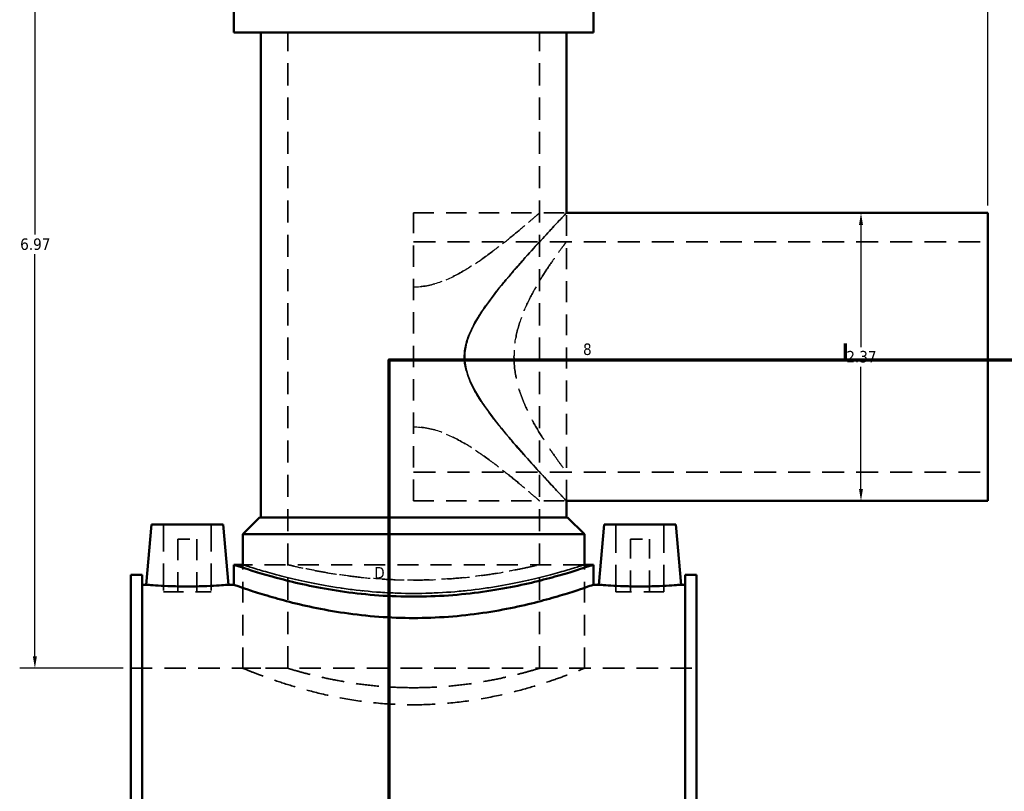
# Model space of a CAD drawing. Header units: inches. Extents: x -2.5 to 50.1, y -2.1 to 49.4.
# Tile 3 of 10: x -2.5 to 5.6, y 17.5 to 23.8. Entities that reach past the tile are written whole.
import ezdxf

# ---------------------------------------------------------------- set-up
doc = ezdxf.new("R2010")
doc.units = ezdxf.units.IN
doc.header["$MEASUREMENT"] = 0
doc.linetypes.add('DASHED', pattern=[0.2067, 0.1654, -0.0413])
for name, color, linetype, lineweight in [('Border (ANSI)', 7, 'Continuous', 70), ('Dimension (ANSI)', 7, 'Continuous', 25), ('Hidden (ANSI)', 7, 'DASHED', 35), ('Hidden Narrow (ANSI)', 7, 'DASHED', 25), ('Visible (ANSI)', 7, 'Continuous', 50), ('Visible Narrow (ANSI)', 7, 'Continuous', 35)]:
    doc.layers.add(name, color=color, linetype=linetype, lineweight=lineweight)
doc.styles.add('Note Text (ANSI)', font='tahoma.ttf')
doc.dimstyles.new('Default (ANSI)', dxfattribs={"dimtxt": 0.094488, "dimasz": 0.098425, "dimexe": 0.125, "dimexo": 0.0625, "dimgap": 0.031496, "dimtad": 0, "dimtih": 1, "dimtoh": 1, "dimrnd": 1e-08, "dimzin": 4, "dimdsep": 46, "dimtxsty": 'Note Text (ANSI)', "dimcen": 0.09, "dimdle": 0.393701, "dimclrd": 256, "dimclre": 256, "dimclrt": 5, "dimadec": 0, "dimazin": 1, "dimtfac": 1, "dimtofl": 0, "dimtmove": 0, "dimatfit": 3, "dimfxl": 1, "dimtolj": 1, "dimtzin": 4, "dimlwd": -1, "dimlwe": -1, "dimarcsym": 0})

# ---------------------------------------------------------------- blocks, each defined once
blk = doc.blocks.new('Borders Default Border')
at = {"layer": 'Border (ANSI)'}
blk.add_line((4.25, 21), (4.25, 21.1345), dxfattribs=at)
at = {"layer": 'Border (ANSI)', "flags": 128}
blk.add_lwpolyline([(0.5, 1), (0.5, 21), (33.5, 21), (33.5, 1), (0.5, 1)], dxfattribs=at)
at = {"layer": 'Border (ANSI)', "color": 5, "true_color": 0x0000ff, "char_height": 0.0945, "attachment_point": 7, "style": 'Note Text (ANSI)'}
for s, insert in [('8', (2.0942, 21.0379)), ('D', (0.3781, 19.2028))]:
    blk.add_mtext(s, dxfattribs=dict(at, insert=insert))
blk = doc.blocks.new('*D8')
at = {"layer": 'Defpoints', "color": 0, "transparency": 16777216}
for p in [(5.4218, 25.9106), (0.7018, 25.4342), (5.4218, 22.2073)]:
    blk.add_point(p, dxfattribs=at)
at = {"layer": 'Dimension (ANSI)', "transparency": 16777216}
for p, q in [((0.7018, 25.4967), (0.7018, 26.0356)), ((5.4218, 22.2698), (5.4218, 26.0356)), ((0.8003, 25.9106), (2.9084, 25.9106)), ((5.3234, 25.9106), (3.2153, 25.9106))]:
    blk.add_line(p, q, dxfattribs=at)
for points in [[(0.8003, 25.927), (0.8003, 25.8942), (0.7018, 25.9106)], [(5.3234, 25.927), (5.3234, 25.8942), (5.4218, 25.9106)]]:
    blk.add_solid(points, dxfattribs=at)
at = {"layer": 'Dimension (ANSI)', "color": 5, "transparency": 16777216, "insert": (2.9399, 25.9588), "char_height": 0.09449, "attachment_point": 1, "style": 'Note Text (ANSI)'}
blk.add_mtext('\\A1;4.72', dxfattribs=at)
blk = doc.blocks.new('*D9')
at = {"layer": 'Defpoints', "color": 0, "transparency": 16777216}
for p in [(4.3785, 22.2073), (4.3785, 19.8412), (4.3785, 19.8412)]:
    blk.add_point(p, dxfattribs=at)
at = {"layer": 'Dimension (ANSI)', "transparency": 16777216}
for p, q in [((4.3785, 22.1089), (4.3785, 21.1049)), ((4.3785, 19.9396), (4.3785, 20.9435))]:
    blk.add_line(p, q, dxfattribs=at)
for points in [[(4.3621, 22.1089), (4.3949, 22.1089), (4.3785, 22.2073)], [(4.3621, 19.9396), (4.3949, 19.9396), (4.3785, 19.8412)]]:
    blk.add_solid(points, dxfattribs=at)
at = {"layer": 'Dimension (ANSI)', "color": 5, "transparency": 16777216, "insert": (4.2582, 21.0734), "char_height": 0.09449, "attachment_point": 1, "style": 'Note Text (ANSI)'}
blk.add_mtext('\\A1;2.37', dxfattribs=at)
blk = doc.blocks.new('*D10')
at = {"layer": 'Defpoints', "color": 0, "transparency": 16777216}
for p in [(-2.4106, 25.4342), (0.1777, 25.4342), (-1.6232, 18.4642)]:
    blk.add_point(p, dxfattribs=at)
at = {"layer": 'Dimension (ANSI)', "transparency": 16777216}
for p, q in [((0.1152, 25.4342), (-2.5356, 25.4342)), ((-2.4106, 25.3358), (-2.4106, 22.0299)), ((-2.4106, 18.5627), (-2.4106, 21.8686)), ((-1.6857, 18.4642), (-2.5356, 18.4642))]:
    blk.add_line(p, q, dxfattribs=at)
for points in [[(-2.427, 25.3358), (-2.3942, 25.3358), (-2.4106, 25.4342)], [(-2.427, 18.5627), (-2.3942, 18.5627), (-2.4106, 18.4642)]]:
    blk.add_solid(points, dxfattribs=at)
at = {"layer": 'Dimension (ANSI)', "color": 5, "transparency": 16777216, "insert": (-2.5316, 21.9984), "char_height": 0.09449, "attachment_point": 1, "style": 'Note Text (ANSI)'}
blk.add_mtext('\\A1;6.97', dxfattribs=at)

msp = doc.modelspace()

# ---------------------------------------------------------------- linework, layer by layer
at = {"layer": 'Hidden (ANSI)', "ltscale": 1.099577}
for p, q in [((-0.3321, 18.4642), (-0.3321, 23.6917)), ((1.7358, 18.4642), (1.7358, 23.6917))]:
    msp.add_line(p, q, dxfattribs=at)
at = {"layer": 'Hidden (ANSI)', "ltscale": 1.057721}
msp.add_line((0.7018, 19.8412), (0.7018, 22.2073), dxfattribs=at)
at = {"layer": 'Hidden (ANSI)', "ltscale": 1.012342}
for p, q in [((0.7018, 22.2073), (1.9573, 22.2073)), ((0.7018, 19.8412), (1.9573, 19.8412))]:
    msp.add_line(p, q, dxfattribs=at)
at = {"layer": 'Hidden (ANSI)', "ltscale": 1.040657}
msp.add_line((1.9573, 19.8412), (1.9573, 22.2073), dxfattribs=at)
at = {"layer": 'Hidden (ANSI)', "ltscale": 1.087382}
for p, q in [((0.7018, 21.9707), (5.4218, 21.9707)), ((0.7018, 20.0778), (5.4218, 20.0778))]:
    msp.add_line(p, q, dxfattribs=at)
at = {"layer": 'Hidden (ANSI)', "ltscale": 1.333288}
for p, q in [((-1.355, 19.6453), (-1.355, 19.0942)), ((-0.9613, 19.6453), (-0.9613, 19.0942)), ((2.365, 19.0942), (2.365, 19.6453)), ((2.7587, 19.0942), (2.7587, 19.6453))]:
    msp.add_line(p, q, dxfattribs=at)
at = {"layer": 'Hidden (ANSI)', "ltscale": 0.471064}
for p, q in [((-1.2369, 19.5272), (-1.0794, 19.5272)), ((2.4831, 19.5272), (2.6406, 19.5272))]:
    msp.add_line(p, q, dxfattribs=at)
at = {"layer": 'Hidden (ANSI)', "ltscale": 1.047583}
for p, q in [((-1.2369, 19.5272), (-1.2369, 19.0942)), ((-1.0794, 19.5272), (-1.0794, 19.0942)), ((2.4831, 19.0942), (2.4831, 19.5272)), ((2.6406, 19.0942), (2.6406, 19.5272))]:
    msp.add_line(p, q, dxfattribs=at)
at = {"layer": 'Hidden (ANSI)', "ltscale": 1.044407}
msp.add_line((2.105, 19.3161), (-0.7014, 19.3161), dxfattribs=at)
at = {"layer": 'Hidden (ANSI)', "ltscale": 1.030346}
for p, q in [((-0.7014, 18.4642), (-0.7014, 19.3161)), ((2.105, 18.4642), (2.105, 19.3161))]:
    msp.add_line(p, q, dxfattribs=at)
at = {"layer": 'Hidden (ANSI)', "ltscale": 0.997297}
for p, q in [((-1.355, 19.0942), (-0.9613, 19.0942)), ((2.7587, 19.0942), (2.365, 19.0942))]:
    msp.add_line(p, q, dxfattribs=at)
at = {"layer": 'Hidden (ANSI)', "ltscale": 1.071256}
msp.add_line((-1.6232, 18.4642), (3.0268, 18.4642), dxfattribs=at)
at = {"layer": 'Hidden (ANSI)', "ltscale": 0.893243}
for p, q in [((-0.7014, 18.4642), (-0.3321, 18.4642)), ((1.7358, 18.4642), (2.105, 18.4642))]:
    msp.add_line(p, q, dxfattribs=at)
at = {"layer": 'Hidden (ANSI)', "ltscale": 1.078405}
for points, knots in [([(-0.7014, 18.4642), (-0.7014, 18.4642), (-0.6927, 18.4607), (-0.6567, 18.4462), (-0.6293, 18.4353), (-0.5574, 18.4078), (-0.5128, 18.3913), (-0.4101, 18.3555), (-0.3521, 18.3364), (-0.2286, 18.2992), (-0.1589, 18.2797), (-0.0067, 18.2428), (0.0757, 18.2253), (0.2482, 18.1961), (0.3384, 18.1842), (0.5206, 18.1685), (0.6125, 18.1646), (0.7018, 18.1646)], [16.320344, 16.320344, 16.320344, 16.320344, 16.999982, 16.999982, 17.679619, 17.679619, 18.359256, 18.359256, 19.038894, 19.038894, 19.719285, 19.719285, 20.399676, 20.399676, 21.080068, 21.080068, 21.760459, 21.760459, 21.760459, 21.760459]), ([(0.7018, 18.1646), (0.7911, 18.1646), (0.8831, 18.1685), (1.0652, 18.1842), (1.1555, 18.1961), (1.3279, 18.2253), (1.4104, 18.2428), (1.5625, 18.2797), (1.6323, 18.2992), (1.7557, 18.3364), (1.8138, 18.3555), (1.9165, 18.3913), (1.9611, 18.4078), (2.033, 18.4353), (2.0604, 18.4462), (2.0964, 18.4607), (2.105, 18.4642), (2.105, 18.4642)], [0, 0, 0, 0, 0.680391, 0.680391, 1.360783, 1.360783, 2.041174, 2.041174, 2.721566, 2.721566, 3.401203, 3.401203, 4.08084, 4.08084, 4.760478, 4.760478, 5.440115, 5.440115, 5.440115, 5.440115])]:
    msp.add_open_spline(points, degree=3, knots=knots, dxfattribs=at)
at = {"layer": 'Hidden (ANSI)', "ltscale": 1.129104}
for points, knots in [([(0.7018, 18.3049), (0.6365, 18.3049), (0.569, 18.3069), (0.4351, 18.3151), (0.3687, 18.3212), (0.2414, 18.3365), (0.1805, 18.3457), (0.068, 18.3652), (0.0164, 18.3756), (-0.0749, 18.3955), (-0.1179, 18.4057), (-0.1936, 18.4249), (-0.2265, 18.4338), (-0.2794, 18.4486), (-0.2995, 18.4545), (-0.3258, 18.4623), (-0.3321, 18.4642), (-0.3321, 18.4642)], [0, 0, 0, 0, 0.498058, 0.498058, 0.996116, 0.996116, 1.494174, 1.494174, 1.992232, 1.992232, 2.49014, 2.49014, 2.988047, 2.988047, 3.485955, 3.485955, 3.983862, 3.983862, 3.983862, 3.983862]), ([(1.7358, 18.4642), (1.7358, 18.4642), (1.7295, 18.4623), (1.7031, 18.4545), (1.6831, 18.4486), (1.6302, 18.4338), (1.5973, 18.4249), (1.5215, 18.4057), (1.4786, 18.3955), (1.3873, 18.3756), (1.3356, 18.3652), (1.2231, 18.3457), (1.1622, 18.3365), (1.035, 18.3212), (0.9686, 18.3151), (0.8346, 18.3069), (0.7672, 18.3049), (0.7018, 18.3049)], [11.951587, 11.951587, 11.951587, 11.951587, 12.449494, 12.449494, 12.947402, 12.947402, 13.44531, 13.44531, 13.943217, 13.943217, 14.441275, 14.441275, 14.939333, 14.939333, 15.437391, 15.437391, 15.935449, 15.935449, 15.935449, 15.935449])]:
    msp.add_open_spline(points, degree=3, knots=knots, dxfattribs=at)
at = {"layer": 'Hidden Narrow (ANSI)', "ltscale": 1.062256}
for points, knots in [([(0.7018, 21.5992), (0.7754, 21.5992), (0.8458, 21.6136), (0.9808, 21.6602), (1.0454, 21.6922), (1.1688, 21.7632), (1.2274, 21.8023), (1.3368, 21.88), (1.3875, 21.9186), (1.4758, 21.9881), (1.5171, 22.0217), (1.5916, 22.0834), (1.6247, 22.1115), (1.6791, 22.158), (1.7003, 22.1764), (1.7287, 22.2011), (1.7358, 22.2073), (1.7358, 22.2073), (1.7287, 22.2011), (1.7003, 22.1764), (1.6791, 22.158), (1.6247, 22.1115), (1.5916, 22.0834), (1.5171, 22.0217), (1.4758, 21.9881), (1.3875, 21.9186), (1.3368, 21.88), (1.2274, 21.8023), (1.1688, 21.7632), (1.0454, 21.6922), (0.9808, 21.6602), (0.8458, 21.6136), (0.7754, 21.5992), (0.7018, 21.5992)], [-8.71267, -8.71267, -8.71267, -8.71267, -8.152122, -8.152122, -7.591573, -7.591573, -7.031025, -7.031025, -6.470476, -6.470476, -5.941941, -5.941941, -5.413406, -5.413406, -4.88487, -4.88487, -4.356335, -4.356335, -3.8278, -3.8278, -3.299265, -3.299265, -2.770729, -2.770729, -2.242194, -2.242194, -1.681646, -1.681646, -1.121097, -1.121097, -0.560549, -0.560549, 0, 0, 0, 0]), ([(0.7018, 20.4492), (0.7754, 20.4492), (0.8458, 20.4349), (0.9808, 20.3883), (1.0454, 20.3563), (1.1688, 20.2852), (1.2274, 20.2462), (1.3368, 20.1685), (1.3875, 20.1298), (1.4758, 20.0604), (1.5171, 20.0268), (1.5916, 19.9651), (1.6247, 19.937), (1.6791, 19.8905), (1.7003, 19.872), (1.7287, 19.8474), (1.7358, 19.8412), (1.7358, 19.8412), (1.7287, 19.8474), (1.7003, 19.872), (1.6791, 19.8905), (1.6247, 19.937), (1.5916, 19.9651), (1.5171, 20.0268), (1.4758, 20.0604), (1.3875, 20.1298), (1.3368, 20.1685), (1.2274, 20.2462), (1.1688, 20.2852), (1.0454, 20.3563), (0.9808, 20.3883), (0.8458, 20.4349), (0.7754, 20.4492), (0.7018, 20.4492)], [0, 0, 0, 0, 0.560549, 0.560549, 1.121097, 1.121097, 1.681646, 1.681646, 2.242194, 2.242194, 2.770729, 2.770729, 3.299265, 3.299265, 3.8278, 3.8278, 4.356335, 4.356335, 4.88487, 4.88487, 5.413406, 5.413406, 5.941941, 5.941941, 6.470476, 6.470476, 7.031025, 7.031025, 7.591573, 7.591573, 8.152122, 8.152122, 8.71267, 8.71267, 8.71267, 8.71267])]:
    msp.add_open_spline(points, degree=3, knots=knots, dxfattribs=at)
at = {"layer": 'Hidden Narrow (ANSI)', "ltscale": 1.11371}
for points, knots in [([(1.9573, 22.2073), (1.9573, 22.2073), (1.9495, 22.199), (1.9184, 22.1659), (1.8953, 22.1413), (1.8368, 22.0786), (1.8015, 22.0405), (1.7236, 21.9557), (1.681, 21.9089), (1.5898, 21.8068), (1.5373, 21.7471), (1.4304, 21.6203), (1.3758, 21.5532), (1.2732, 21.4141), (1.2253, 21.3429), (1.1689, 21.2305), (1.1527, 21.192), (1.1294, 21.1115), (1.1221, 21.0694), (1.1221, 21.0242)], [15.624257, 15.624257, 15.624257, 15.624257, 16.237544, 16.237544, 16.85083, 16.85083, 17.464116, 17.464116, 18.077403, 18.077403, 18.766138, 18.766138, 19.454873, 19.454873, 20.143608, 20.143608, 20.487976, 20.487976, 20.832343, 20.832343, 20.832343, 20.832343]), ([(1.1221, 21.0242), (1.1221, 20.979), (1.1294, 20.9369), (1.1527, 20.8564), (1.1689, 20.818), (1.2253, 20.7055), (1.2732, 20.6344), (1.3758, 20.4953), (1.4304, 20.4282), (1.5373, 20.3013), (1.5898, 20.2417), (1.681, 20.1396), (1.7236, 20.0928), (1.8015, 20.0079), (1.8368, 19.9699), (1.8953, 19.9072), (1.9184, 19.8825), (1.9495, 19.8495), (1.9573, 19.8412), (1.9573, 19.8412)], [0, 0, 0, 0, 0.344368, 0.344368, 0.688735, 0.688735, 1.37747, 1.37747, 2.066205, 2.066205, 2.75494, 2.75494, 3.368227, 3.368227, 3.981513, 3.981513, 4.594799, 4.594799, 5.208086, 5.208086, 5.208086, 5.208086])]:
    msp.add_open_spline(points, degree=3, knots=knots, dxfattribs=at)
at = {"layer": 'Hidden Narrow (ANSI)', "ltscale": 1.0905}
msp.add_open_spline([(1.1181, 21.0242), (1.1181, 20.9544), (1.1356, 20.8904), (1.1873, 20.7683), (1.2215, 20.7103), (1.2959, 20.5984), (1.336, 20.5448), (1.4151, 20.4442), (1.454, 20.3973), (1.5229, 20.3162), (1.5556, 20.2786), (1.6156, 20.2106), (1.6429, 20.1802), (1.6879, 20.1302), (1.7058, 20.1106), (1.7297, 20.0844), (1.7358, 20.0778), (1.7358, 20.0778), (1.7297, 20.0844), (1.7058, 20.1106), (1.6879, 20.1302), (1.6429, 20.1802), (1.6156, 20.2106), (1.5556, 20.2786), (1.5229, 20.3162), (1.454, 20.3973), (1.4151, 20.4442), (1.336, 20.5448), (1.2959, 20.5984), (1.2215, 20.7103), (1.1873, 20.7683), (1.1356, 20.8904), (1.1181, 20.9544), (1.1181, 21.0941), (1.1356, 21.1581), (1.1873, 21.2801), (1.2215, 21.3382), (1.2959, 21.4501), (1.336, 21.5037), (1.4151, 21.6042), (1.454, 21.6511), (1.5229, 21.7323), (1.5556, 21.7699), (1.6156, 21.8379), (1.6429, 21.8683), (1.6879, 21.9183), (1.7058, 21.9379), (1.7297, 21.9641), (1.7358, 21.9707), (1.7358, 21.9707), (1.7297, 21.9641), (1.7058, 21.9379), (1.6879, 21.9183), (1.6429, 21.8683), (1.6156, 21.8379), (1.5556, 21.7699), (1.5229, 21.7323), (1.454, 21.6511), (1.4151, 21.6042), (1.336, 21.5037), (1.2959, 21.4501), (1.2215, 21.3382), (1.1873, 21.2801), (1.1356, 21.1581), (1.1181, 21.0941), (1.1181, 21.0242)], degree=3, knots=[0, 0, 0, 0, 0.532085, 0.532085, 1.064169, 1.064169, 1.596254, 1.596254, 2.128339, 2.128339, 2.616134, 2.616134, 3.10393, 3.10393, 3.591725, 3.591725, 4.079521, 4.079521, 4.567316, 4.567316, 5.055112, 5.055112, 5.542907, 5.542907, 6.030703, 6.030703, 6.562788, 6.562788, 7.094872, 7.094872, 7.626957, 7.626957, 8.159042, 8.159042, 8.691126, 8.691126, 9.223211, 9.223211, 9.755296, 9.755296, 10.287381, 10.287381, 10.775176, 10.775176, 11.262972, 11.262972, 11.750767, 11.750767, 12.238563, 12.238563, 12.726358, 12.726358, 13.214154, 13.214154, 13.701949, 13.701949, 14.189745, 14.189745, 14.721829, 14.721829, 15.253914, 15.253914, 15.785999, 15.785999, 16.318083, 16.318083, 16.318083, 16.318083], dxfattribs=at)
at = {"layer": 'Hidden Narrow (ANSI)', "ltscale": 1.078748}
msp.add_open_spline([(1.5268, 21.0242), (1.5268, 21.0879), (1.5344, 21.1517), (1.5622, 21.2759), (1.5823, 21.3364), (1.6292, 21.4512), (1.656, 21.5056), (1.7105, 21.6062), (1.7382, 21.6524), (1.7894, 21.7337), (1.815, 21.772), (1.8621, 21.8406), (1.8837, 21.8708), (1.9195, 21.9201), (1.9337, 21.9391), (1.9526, 21.9644), (1.9573, 21.9707), (1.9573, 21.9707), (1.9526, 21.9644), (1.9337, 21.9391), (1.9195, 21.9201), (1.8837, 21.8708), (1.8621, 21.8406), (1.815, 21.772), (1.7894, 21.7337), (1.7382, 21.6524), (1.7105, 21.6062), (1.656, 21.5056), (1.6292, 21.4512), (1.5823, 21.3364), (1.5622, 21.2759), (1.5344, 21.1517), (1.5268, 21.0879), (1.5268, 20.9606), (1.5344, 20.8968), (1.5622, 20.7725), (1.5823, 20.7121), (1.6292, 20.5973), (1.656, 20.5429), (1.7105, 20.4423), (1.7382, 20.3961), (1.7894, 20.3148), (1.815, 20.2764), (1.8621, 20.2079), (1.8837, 20.1777), (1.9195, 20.1284), (1.9337, 20.1093), (1.9526, 20.084), (1.9573, 20.0778), (1.9573, 20.0778), (1.9526, 20.084), (1.9337, 20.1093), (1.9195, 20.1284), (1.8837, 20.1777), (1.8621, 20.2079), (1.815, 20.2764), (1.7894, 20.3148), (1.7382, 20.3961), (1.7105, 20.4423), (1.656, 20.5429), (1.6292, 20.5973), (1.5823, 20.7121), (1.5622, 20.7725), (1.5344, 20.8968), (1.5268, 20.9606), (1.5268, 21.0242)], degree=3, knots=[0, 0, 0, 0, 0.484859, 0.484859, 0.969718, 0.969718, 1.454577, 1.454577, 1.939436, 1.939436, 2.413788, 2.413788, 2.88814, 2.88814, 3.362491, 3.362491, 3.836843, 3.836843, 4.311195, 4.311195, 4.785547, 4.785547, 5.259899, 5.259899, 5.734251, 5.734251, 6.21911, 6.21911, 6.703969, 6.703969, 7.188828, 7.188828, 7.673687, 7.673687, 8.158546, 8.158546, 8.643405, 8.643405, 9.128263, 9.128263, 9.613122, 9.613122, 10.087474, 10.087474, 10.561826, 10.561826, 11.036178, 11.036178, 11.51053, 11.51053, 11.984882, 11.984882, 12.459234, 12.459234, 12.933586, 12.933586, 13.407938, 13.407938, 13.892796, 13.892796, 14.377655, 14.377655, 14.862514, 14.862514, 15.347373, 15.347373, 15.347373, 15.347373], dxfattribs=at)
at = {"layer": 'Hidden Narrow (ANSI)', "ltscale": 1.073859}
for points, knots in [([(-0.7014, 19.3161), (-0.7014, 19.3161), (-0.6928, 19.3133), (-0.657, 19.3018), (-0.6297, 19.2931), (-0.5579, 19.2712), (-0.5133, 19.258), (-0.4105, 19.2296), (-0.3523, 19.2144), (-0.2285, 19.185), (-0.1585, 19.1696), (-0.0059, 19.1406), (0.0767, 19.127), (0.2493, 19.1043), (0.3395, 19.0951), (0.5214, 19.083), (0.613, 19.08), (0.7018, 19.08)], [16.24106, 16.24106, 16.24106, 16.24106, 16.917625, 16.917625, 17.594191, 17.594191, 18.270756, 18.270756, 18.947322, 18.947322, 19.624178, 19.624178, 20.301034, 20.301034, 20.97789, 20.97789, 21.654747, 21.654747, 21.654747, 21.654747]), ([(0.7018, 19.08), (0.7907, 19.08), (0.8823, 19.083), (1.0641, 19.0951), (1.1543, 19.1043), (1.327, 19.127), (1.4095, 19.1406), (1.5621, 19.1696), (1.6321, 19.185), (1.756, 19.2144), (1.8142, 19.2296), (1.917, 19.258), (1.9616, 19.2712), (2.0334, 19.2931), (2.0606, 19.3018), (2.0965, 19.3133), (2.105, 19.3161), (2.105, 19.3161)], [0, 0, 0, 0, 0.676856, 0.676856, 1.353712, 1.353712, 2.030569, 2.030569, 2.707425, 2.707425, 3.38399, 3.38399, 4.060556, 4.060556, 4.737121, 4.737121, 5.413687, 5.413687, 5.413687, 5.413687])]:
    msp.add_open_spline(points, degree=3, knots=knots, dxfattribs=at)
at = {"layer": 'Hidden Narrow (ANSI)', "ltscale": 1.087814}
msp.add_open_spline([(0.7018, 19.1896), (0.6366, 19.1896), (0.5693, 19.1911), (0.4355, 19.1975), (0.3691, 19.2024), (0.2418, 19.2144), (0.1808, 19.2217), (0.0682, 19.2372), (0.0165, 19.2454), (-0.075, 19.2612), (-0.118, 19.2694), (-0.1938, 19.2847), (-0.2267, 19.2918), (-0.2795, 19.3037), (-0.2996, 19.3084), (-0.3259, 19.3146), (-0.3321, 19.3161), (-0.3321, 19.3161), (-0.3259, 19.3146), (-0.2996, 19.3084), (-0.2795, 19.3037), (-0.2267, 19.2918), (-0.1938, 19.2847), (-0.118, 19.2694), (-0.075, 19.2612), (0.0165, 19.2454), (0.0682, 19.2372), (0.1808, 19.2217), (0.2418, 19.2144), (0.3691, 19.2024), (0.4355, 19.1975), (0.5693, 19.1911), (0.6366, 19.1896), (0.767, 19.1896), (0.8344, 19.1911), (0.9681, 19.1975), (1.0346, 19.2024), (1.1619, 19.2144), (1.2228, 19.2217), (1.3355, 19.2372), (1.3872, 19.2454), (1.4787, 19.2612), (1.5217, 19.2694), (1.5975, 19.2847), (1.6304, 19.2918), (1.6832, 19.3037), (1.7032, 19.3084), (1.7295, 19.3146), (1.7358, 19.3161), (1.7358, 19.3161), (1.7295, 19.3146), (1.7032, 19.3084), (1.6832, 19.3037), (1.6304, 19.2918), (1.5975, 19.2847), (1.5217, 19.2694), (1.4787, 19.2612), (1.3872, 19.2454), (1.3355, 19.2372), (1.2228, 19.2217), (1.1619, 19.2144), (1.0346, 19.2024), (0.9681, 19.1975), (0.8344, 19.1911), (0.767, 19.1896), (0.7018, 19.1896)], degree=3, knots=[0, 0, 0, 0, 0.496778, 0.496778, 0.993556, 0.993556, 1.490334, 1.490334, 1.987111, 1.987111, 2.483829, 2.483829, 2.980547, 2.980547, 3.477265, 3.477265, 3.973983, 3.973983, 4.470701, 4.470701, 4.967419, 4.967419, 5.464137, 5.464137, 5.960855, 5.960855, 6.457633, 6.457633, 6.954411, 6.954411, 7.451189, 7.451189, 7.947966, 7.947966, 8.444744, 8.444744, 8.941522, 8.941522, 9.4383, 9.4383, 9.935078, 9.935078, 10.431796, 10.431796, 10.928514, 10.928514, 11.425232, 11.425232, 11.92195, 11.92195, 12.418668, 12.418668, 12.915385, 12.915385, 13.412103, 13.412103, 13.908821, 13.908821, 14.405599, 14.405599, 14.902377, 14.902377, 15.399155, 15.399155, 15.895933, 15.895933, 15.895933, 15.895933], dxfattribs=at)
at = {"layer": 'Visible (ANSI)'}
for p, q in [((-0.7752, 23.6917), (-0.7752, 23.9008)), ((2.1789, 23.6917), (2.1789, 23.9008)), ((2.1789, 23.6917), (-0.7752, 23.6917)), ((-0.5537, 19.7035), (-0.5537, 23.6917)), ((1.9573, 22.2073), (1.9573, 23.6917)), ((1.9573, 22.2073), (5.4218, 22.2073)), ((5.4218, 19.8412), (5.4218, 22.2073)), ((1.9573, 19.7035), (1.9573, 19.8412)), ((1.9573, 19.8412), (5.4218, 19.8412)), ((-0.564, 19.7035), (-0.7014, 19.5661)), ((-0.564, 19.7035), (1.9676, 19.7035)), ((1.9676, 19.7035), (2.105, 19.5661)), ((-1.4534, 19.6453), (-1.4967, 19.1512)), ((-1.4534, 19.6453), (-0.8629, 19.6453)), ((-0.8629, 19.6453), (-0.8197, 19.1512)), ((2.2666, 19.6453), (2.2233, 19.1512)), ((2.8571, 19.6453), (2.2666, 19.6453)), ((2.8571, 19.6453), (2.9003, 19.1512)), ((2.105, 19.5661), (-0.7014, 19.5661)), ((-0.7014, 19.3161), (-0.7014, 19.5661)), ((2.105, 19.3161), (2.105, 19.5661)), ((-0.7752, 19.3161), (-0.7752, 19.1512)), ((-0.7014, 19.3161), (-0.7752, 19.3161)), ((2.1789, 19.3161), (2.105, 19.3161)), ((2.1789, 19.3161), (2.1789, 19.1512)), ((-1.6232, 15.888), (-1.6232, 19.2337)), ((-1.5302, 19.2337), (-1.6232, 19.2337)), ((-1.5302, 19.2337), (-1.5302, 15.888)), ((2.9338, 19.2337), (2.9338, 15.888)), ((3.0268, 19.2337), (2.9338, 19.2337)), ((3.0268, 15.888), (3.0268, 19.2337)), ((-1.5302, 19.1512), (-1.4967, 19.1512)), ((-0.8197, 19.1512), (-0.7752, 19.1512)), ((2.1789, 19.1512), (2.2233, 19.1512)), ((2.9003, 19.1512), (2.9338, 19.1512))]:
    msp.add_line(p, q, dxfattribs=at)
for points, knots in [([(0.7018, 19.0536), (0.6082, 19.0536), (0.5117, 19.057), (0.3203, 19.0705), (0.2253, 19.0807), (0.0436, 19.1061), (-0.0433, 19.1213), (-0.2038, 19.1535), (-0.2775, 19.1706), (-0.4077, 19.2033), (-0.469, 19.2202), (-0.5772, 19.2517), (-0.6241, 19.2663), (-0.6997, 19.2905), (-0.7284, 19.3002), (-0.7662, 19.313), (-0.7752, 19.3161), (-0.7752, 19.3161)], [0, 0, 0, 0, 0.713173, 0.713173, 1.426347, 1.426347, 2.13952, 2.13952, 2.852694, 2.852694, 3.565486, 3.565486, 4.278279, 4.278279, 4.991072, 4.991072, 5.703865, 5.703865, 5.703865, 5.703865]), ([(2.1789, 19.3161), (2.1789, 19.3161), (2.1699, 19.313), (2.1321, 19.3002), (2.1034, 19.2905), (2.0278, 19.2663), (1.9808, 19.2517), (1.8726, 19.2202), (1.8114, 19.2033), (1.6811, 19.1706), (1.6075, 19.1535), (1.447, 19.1213), (1.3601, 19.1061), (1.1784, 19.0807), (1.0834, 19.0705), (0.8919, 19.057), (0.7954, 19.0536), (0.7018, 19.0536)], [-5.703865, -5.703865, -5.703865, -5.703865, -4.991072, -4.991072, -4.278279, -4.278279, -3.565486, -3.565486, -2.852694, -2.852694, -2.13952, -2.13952, -1.426347, -1.426347, -0.713173, -0.713173, 0, 0, 0, 0]), ([(-0.8197, 19.1512), (-0.8197, 19.1512), (-0.8281, 19.1505), (-0.8626, 19.1479), (-0.8886, 19.146), (-0.9486, 19.1425), (-0.9866, 19.1406), (-1.0701, 19.138), (-1.1155, 19.1372), (-1.2008, 19.1372), (-1.2462, 19.138), (-1.3297, 19.1406), (-1.3678, 19.1425), (-1.4278, 19.146), (-1.4538, 19.1479), (-1.4882, 19.1505), (-1.4967, 19.1512), (-1.4967, 19.1512)], [1.29848, 1.29848, 1.29848, 1.29848, 1.622965, 1.622965, 1.947451, 1.947451, 2.272205, 2.272205, 2.59696, 2.59696, 2.921715, 2.921715, 3.24647, 3.24647, 3.570955, 3.570955, 3.89544, 3.89544, 3.89544, 3.89544]), ([(2.1789, 19.1512), (2.1789, 19.1512), (2.1699, 19.148), (2.1321, 19.1347), (2.1033, 19.1246), (2.0277, 19.0993), (1.9807, 19.0841), (1.8726, 19.0513), (1.8114, 19.0338), (1.6811, 18.9997), (1.6076, 18.9819), (1.4471, 18.9482), (1.3602, 18.9324), (1.1786, 18.9059), (1.0836, 18.8952), (0.8921, 18.881), (0.7955, 18.8775), (0.6082, 18.8775), (0.5116, 18.881), (0.3201, 18.8952), (0.2251, 18.9059), (0.0434, 18.9324), (-0.0434, 18.9482), (-0.2039, 18.9819), (-0.2775, 18.9997), (-0.4077, 19.0338), (-0.4689, 19.0513), (-0.5771, 19.0841), (-0.624, 19.0993), (-0.6997, 19.1246), (-0.7284, 19.1347), (-0.7662, 19.148), (-0.7752, 19.1512), (-0.7752, 19.1512)], [5.708308, 5.708308, 5.708308, 5.708308, 6.421622, 6.421622, 7.134935, 7.134935, 7.848249, 7.848249, 8.561562, 8.561562, 9.275326, 9.275326, 9.989089, 9.989089, 10.702853, 10.702853, 11.416616, 11.416616, 12.13038, 12.13038, 12.844143, 12.844143, 13.557907, 13.557907, 14.27167, 14.27167, 14.984984, 14.984984, 15.698297, 15.698297, 16.411611, 16.411611, 17.124924, 17.124924, 17.124924, 17.124924]), ([(2.9003, 19.1512), (2.9003, 19.1512), (2.8919, 19.1505), (2.8574, 19.1479), (2.8314, 19.146), (2.7714, 19.1425), (2.7334, 19.1406), (2.6499, 19.138), (2.6045, 19.1372), (2.5618, 19.1372), (2.5192, 19.1372), (2.4738, 19.138), (2.3903, 19.1406), (2.3522, 19.1425), (2.2922, 19.146), (2.2662, 19.1479), (2.2318, 19.1505), (2.2233, 19.1512), (2.2233, 19.1512)], [3.89544, 3.89544, 3.89544, 3.89544, 4.219925, 4.219925, 4.544411, 4.544411, 4.869165, 4.869165, 5.19392, 5.19392, 5.19392, 5.518675, 5.518675, 5.84343, 5.84343, 6.167915, 6.167915, 6.4924, 6.4924, 6.4924, 6.4924])]:
    msp.add_open_spline(points, degree=3, knots=knots, dxfattribs=at)
at = {"layer": 'Visible Narrow (ANSI)'}
for points, knots in [([(1.9573, 19.8412), (1.9573, 19.8412), (1.9495, 19.8495), (1.9184, 19.8825), (1.8953, 19.9072), (1.8368, 19.9699), (1.8015, 20.0079), (1.7236, 20.0928), (1.681, 20.1396), (1.5898, 20.2417), (1.5373, 20.3013), (1.4304, 20.4282), (1.3758, 20.4953), (1.2732, 20.6344), (1.2253, 20.7055), (1.1689, 20.818), (1.1527, 20.8564), (1.1294, 20.9369), (1.1221, 20.979), (1.1221, 21.0694), (1.1294, 21.1115), (1.1527, 21.192), (1.1689, 21.2305), (1.2253, 21.3429), (1.2732, 21.4141), (1.3758, 21.5532), (1.4304, 21.6203), (1.5373, 21.7471), (1.5898, 21.8068), (1.681, 21.9089), (1.7236, 21.9557), (1.8015, 22.0405), (1.8368, 22.0786), (1.8953, 22.1413), (1.9184, 22.1659), (1.9495, 22.199), (1.9573, 22.2073), (1.9573, 22.2073)], [5.208086, 5.208086, 5.208086, 5.208086, 5.821372, 5.821372, 6.434659, 6.434659, 7.047945, 7.047945, 7.661231, 7.661231, 8.349966, 8.349966, 9.038701, 9.038701, 9.727436, 9.727436, 10.071804, 10.071804, 10.416172, 10.416172, 10.760539, 10.760539, 11.104907, 11.104907, 11.793642, 11.793642, 12.482377, 12.482377, 13.171112, 13.171112, 13.784398, 13.784398, 14.397685, 14.397685, 15.010971, 15.010971, 15.624257, 15.624257, 15.624257, 15.624257]), ([(2.105, 19.3161), (2.105, 19.3161), (2.0965, 19.3133), (2.0606, 19.3018), (2.0334, 19.2931), (1.9616, 19.2712), (1.917, 19.258), (1.8142, 19.2296), (1.756, 19.2144), (1.6321, 19.185), (1.5621, 19.1696), (1.4095, 19.1406), (1.327, 19.127), (1.1543, 19.1043), (1.0641, 19.0951), (0.8823, 19.083), (0.7907, 19.08), (0.613, 19.08), (0.5214, 19.083), (0.3395, 19.0951), (0.2493, 19.1043), (0.0767, 19.127), (-0.0059, 19.1406), (-0.1585, 19.1696), (-0.2285, 19.185), (-0.3523, 19.2144), (-0.4105, 19.2296), (-0.5133, 19.258), (-0.5579, 19.2712), (-0.6297, 19.2931), (-0.657, 19.3018), (-0.6928, 19.3133), (-0.7014, 19.3161), (-0.7014, 19.3161)], [5.413687, 5.413687, 5.413687, 5.413687, 6.090252, 6.090252, 6.766818, 6.766818, 7.443383, 7.443383, 8.119949, 8.119949, 8.796805, 8.796805, 9.473661, 9.473661, 10.150517, 10.150517, 10.827373, 10.827373, 11.504229, 11.504229, 12.181086, 12.181086, 12.857942, 12.857942, 13.534798, 13.534798, 14.211364, 14.211364, 14.887929, 14.887929, 15.564494, 15.564494, 16.24106, 16.24106, 16.24106, 16.24106])]:
    msp.add_open_spline(points, degree=3, knots=knots, dxfattribs=at)

# ---------------------------------------------------------------- block references
msp.add_blockref('Borders Default Border', (0, 0))

# ---------------------------------------------------------------- dimensions: what is measured, and where the dimension line sits
at = {"layer": 'Dimension (ANSI)'}
for base, p1, p2, angle, override, picture, middle in [((5.4218, 25.9106), (0.7018, 25.4342), (5.4218, 22.2073), 180, {"dimgap": 0.031496, "dimtih": 0, "dimtoh": 0, "dimdec": 2, "dimtol": 0, "dimlim": 0, "dimtp": 0, "dimtm": 0, "dimtdec": 2, "dimatfit": 1}, '*D8', (3.0618, 25.9106)), ((-2.4106, 25.4342), (-1.6232, 18.4642), (0.1777, 25.4342), 270, {"dimgap": 0.031496, "dimdec": 2, "dimtol": 0, "dimlim": 0, "dimtp": 0, "dimtm": 0, "dimtdec": 2, "dimatfit": 1}, '*D10', (-2.4106, 21.9492)), ((4.3785, 19.8412), (4.3785, 22.2073), (4.3785, 19.8412), 270, {"dimgap": 0.031496, "dimdec": 2, "dimse1": 1, "dimse2": 1, "dimtol": 0, "dimlim": 0, "dimtp": 0, "dimtm": 0, "dimtdec": 2, "dimatfit": 1}, '*D9', (4.3785, 21.0242))]:
    dim = msp.add_linear_dim(base=base, p1=p1, p2=p2, angle=angle, dimstyle='Default (ANSI)', override=override, dxfattribs=at)
    dim.commit()
    dim.dimension.update_dxf_attribs({"geometry": picture, "text_midpoint": middle, "dimtype": 160})

doc.saveas('drawing.dxf')
